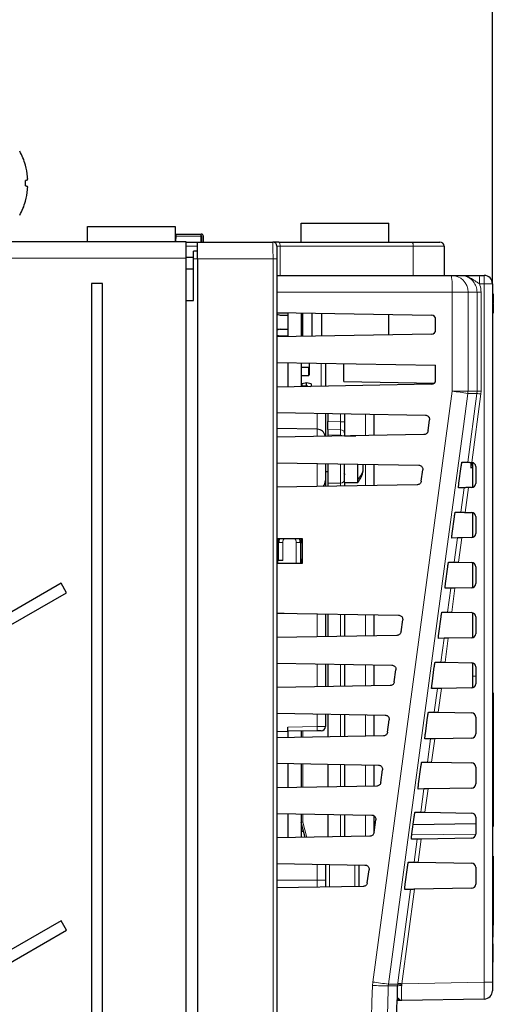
# Paper-space layout 'Blatt3' of a CAD drawing. Header units: millimetres. Extents: x 5 to 418, y 2 to 292.
# Tile 37 of 39: x 317 to 345, y 185 to 243. Entities that reach past the tile are written whole.
import ezdxf

# ---------------------------------------------------------------- set-up
doc = ezdxf.new("R2010")
doc.units = ezdxf.units.MM
doc.layers.add('SLD-0', color=7, linetype='Continuous')
doc.styles.add('SLDTEXTSTYLE0', font='TXT', dxfattribs={"width": 0.605})
doc.dimstyles.new('SLDDIMSTYLE0', dxfattribs={"dimtxt": 3.5, "dimasz": 3.302, "dimexe": 0, "dimexo": 0.0625, "dimgap": 0.875, "dimtad": 1, "dimlfac": 2, "dimrnd": 1e-09, "dimzin": 12, "dimdsep": 46, "dimtxsty": 'SLDTEXTSTYLE0', "dimsah": 1, "dimcen": 0.09, "dimadec": 0, "dimazin": 3, "dimtfac": 1, "dimtofl": 0, "dimtmove": 0, "dimatfit": 3, "dimfxl": 1, "dimfrac": 2, "dimtolj": 1, "dimtzin": 12, "dimarcsym": 0})

# ---------------------------------------------------------------- blocks, each defined once
blk = doc.blocks.new('_D_13')
at = {"layer": 'SLD-0'}
for p, q in [((225.425, 241.947), (225.425, 274.838)), ((345.425, 227.672), (345.425, 274.838)), ((225.425, 273.838), (345.425, 273.838))]:
    blk.add_line(p, q, dxfattribs=at)
for points in [[(225.425, 273.838), (228.727, 273.33), (228.727, 274.346)], [(345.425, 273.838), (342.123, 274.346), (342.123, 273.33)]]:
    blk.add_solid(points, dxfattribs=at)
at = {"layer": 'SLD-0', "insert": (281.414, 278.349), "char_height": 3.5, "attachment_point": 1, "style": 'SLDTEXTSTYLE0'}
blk.add_mtext('240', dxfattribs=at)
blk = doc.blocks.new('_D_14')
at = {"layer": 'SLD-0'}
for p, q in [((225.425, 241.947), (225.425, 265.874)), ((321.325, 260.697), (321.325, 265.874)), ((225.425, 264.874), (321.325, 264.874))]:
    blk.add_line(p, q, dxfattribs=at)
for centre, start, end in [((272.731, 267.56), 153.43495, 206.56505), ((274.019, 267.56), 333.43495, 26.56505)]:
    blk.add_arc(centre, 6.006, start, end, dxfattribs=at)
for points in [[(225.425, 264.874), (228.727, 264.366), (228.727, 265.382)], [(321.325, 264.874), (318.023, 265.382), (318.023, 264.366)]]:
    blk.add_solid(points, dxfattribs=at)
at = {"layer": 'SLD-0', "insert": (267.359, 269.386), "char_height": 3.5, "attachment_point": 1, "style": 'SLDTEXTSTYLE0'}
blk.add_mtext('191,8', dxfattribs=at)

psp = doc.layouts.new('Blatt3')

# ---------------------------------------------------------------- linework, layer by layer
at = {"color": 7, "linetype": 'Continuous', "lineweight": 25}
for p, q in [((333.9748, 230.1718), (333.9748, 231.2968)), ((333.9748, 231.2968), (339.2248, 231.2968)), ((339.2248, 230.1718), (339.2248, 231.2968)), ((321.1747, 231.0968), (326.4247, 231.0968)), ((321.1747, 230.1968), (321.1747, 231.0968)), ((326.4222, 230.6468), (326.4655, 230.6468)), ((326.4247, 231.0968), (326.4247, 230.1968)), ((326.4655, 230.6468), (327.9972, 230.6468)), ((327.9972, 230.5218), (327.9972, 230.6468)), ((314.4247, 230.1968), (327.0747, 230.1968)), ((326.4605, 230.5468), (326.4247, 230.5468)), ((326.466, 230.5218), (326.4497, 230.1968)), ((327.0747, 230.1968), (327.0747, 229.1968)), ((327.0747, 230.1718), (327.7747, 230.1718)), ((327.7747, 230.1718), (332.2747, 230.1718)), ((327.7747, 229.1719), (327.7747, 230.1718)), ((327.9972, 230.1718), (327.9972, 230.5218)), ((328.0222, 230.1718), (328.0222, 230.5218)), ((328.1222, 230.1718), (328.1222, 230.5218)), ((332.6453, 230.1718), (332.2747, 230.1718)), ((332.6453, 230.1718), (340.607, 230.1718)), ((340.607, 230.1718), (342.2747, 230.1718)), ((327.7747, 229.6276), (327.5247, 229.6232)), ((327.5247, 229.1719), (327.5247, 229.6232)), ((332.5247, 229.9218), (332.5247, 229.1719)), ((342.5247, 229.9218), (342.5247, 228.1719)), ((327.0747, 229.2718), (327.5247, 229.2718)), ((327.0747, 229.1968), (327.0747, 121.6968)), ((327.5247, 226.6718), (327.5247, 229.1719)), ((327.7747, 229.1719), (327.7747, 121.6836)), ((332.5247, 229.1719), (332.5247, 121.9201)), ((327.0747, 228.5718), (327.5247, 228.5718)), ((322.0747, 227.6968), (321.4247, 227.6968)), ((321.4247, 227.6968), (321.4247, 123.1968)), ((322.0747, 123.1968), (322.0747, 227.6968)), ((332.5247, 228.1719), (342.9629, 228.1719)), ((342.9629, 228.1719), (343.5007, 228.1719)), ((344.6345, 228.1719), (344.9247, 228.1719)), ((345.4247, 227.6718), (345.4247, 185.8377)), ((345.4747, 227.0699), (345.4247, 227.0699)), ((345.4747, 227.0699), (345.4747, 226.5199)), ((327.0747, 226.664), (327.5247, 226.6718)), ((345.4747, 226.5199), (345.4247, 226.5199)), ((345.4747, 226.4699), (345.4247, 226.4699)), ((345.4747, 226.4699), (345.4747, 226.5199)), ((345.4747, 226.4699), (345.4747, 225.9199)), ((332.5247, 225.9544), (341.779, 225.7928)), ((332.5247, 225.9218), (333.1748, 225.9218)), ((332.5247, 225.8505), (332.7248, 225.7968)), ((333.1748, 225.943), (333.1748, 224.5007)), ((333.9748, 225.9291), (333.9748, 224.5146)), ((334.0748, 224.5164), (334.0748, 225.9273)), ((334.6348, 224.5261), (334.6348, 225.9176)), ((335.1948, 225.9078), (335.1948, 224.5359)), ((339.2248, 224.6063), (339.2248, 225.8374)), ((345.4747, 225.9199), (345.4247, 225.9199)), ((345.4747, 225.9176), (345.4247, 225.9176)), ((345.4747, 225.9107), (345.4247, 225.9107)), ((332.7248, 225.7968), (333.1748, 225.7968)), ((333.9748, 225.5968), (334.0748, 225.5968)), ((342.0247, 224.9008), (342.0247, 225.5429)), ((332.6696, 224.9321), (332.5247, 224.9576)), ((332.7248, 224.9469), (332.5247, 224.8932)), ((332.7248, 224.9469), (333.1748, 224.9469)), ((341.779, 224.6508), (332.5247, 224.4893)), ((332.5247, 224.6005), (332.7248, 224.5468)), ((332.7248, 224.5468), (333.1748, 224.5468)), ((333.0748, 224.5468), (333.0748, 224.4989)), ((333.9748, 224.5468), (334.0748, 224.5468)), ((332.5247, 222.9544), (342.0247, 222.7886)), ((333.1748, 222.943), (333.1748, 221.5006)), ((333.9748, 222.9291), (333.9748, 221.5146)), ((334.4748, 222.2218), (334.4748, 222.9204)), ((335.4247, 222.9038), (335.4247, 221.5399)), ((333.9748, 222.6718), (334.4248, 222.6718)), ((334.4248, 222.1718), (334.4248, 222.6718)), ((336.5247, 221.8218), (336.5247, 222.8846)), ((342.0247, 221.9008), (342.0247, 222.7886)), ((333.9748, 222.1718), (334.4248, 222.1718)), ((334.2998, 221.7319), (334.0248, 221.6834)), ((334.2998, 221.5468), (334.2998, 221.7319)), ((334.5748, 221.6834), (334.2998, 221.7319)), ((334.4248, 222.2218), (334.4748, 222.2218)), ((336.5247, 221.8218), (341.9544, 221.7271)), ((341.779, 221.6508), (332.5247, 221.4893)), ((334.3748, 221.5468), (333.9748, 221.5468)), ((334.0248, 221.5468), (334.0248, 221.6834)), ((334.3748, 221.5216), (334.3748, 221.5468)), ((334.3748, 221.5468), (334.5051, 221.5239)), ((334.5748, 221.6834), (334.5748, 221.5251)), ((332.5247, 219.9544), (341.4145, 219.7992)), ((335.4247, 219.9038), (335.4247, 218.5399)), ((335.5748, 219.9012), (335.5748, 219.4232)), ((335.5748, 218.9403), (335.5748, 219.4232)), ((336.5748, 219.8837), (336.5748, 219.4131)), ((336.5748, 219.4131), (336.5748, 218.6888)), ((338.3248, 219.8532), (338.3248, 218.5905)), ((341.5708, 218.8598), (341.6591, 219.5161)), ((334.9334, 218.9594), (332.5247, 219.0015)), ((335.5748, 218.9403), (335.5748, 218.6207)), ((341.3262, 218.6429), (332.5247, 218.4893)), ((335.5748, 218.6207), (335.5748, 218.5425)), ((336.5748, 218.6888), (336.5748, 218.5718)), ((336.5748, 218.5718), (337.2537, 218.5718)), ((336.5748, 218.56), (336.5748, 218.5718)), ((332.5247, 216.9544), (341.012, 216.8062)), ((335.4247, 216.9038), (335.4247, 215.8842)), ((335.4247, 216.4218), (335.5748, 216.4218)), ((335.5748, 216.9011), (335.5748, 215.723)), ((336.5748, 215.7718), (336.5748, 216.8837)), ((337.3598, 215.9594), (337.3598, 216.87)), ((337.6848, 216.5656), (337.6848, 216.8643)), ((337.6848, 216.4718), (337.6848, 216.5656)), ((338.3248, 216.8532), (338.3248, 215.5905)), ((341.1665, 215.8527), (341.2567, 216.5231)), ((343.4183, 215.7218), (343.5523, 216.7218)), ((343.601, 216.9862), (343.9407, 216.9803)), ((344.1122, 216.6634), (344.2247, 216.6634)), ((344.1247, 216.9771), (344.1247, 216.9221)), ((344.1247, 216.9221), (344.1247, 216.8677)), ((344.1247, 216.9221), (344.2247, 216.9221)), ((344.1247, 216.8677), (344.2247, 216.8677)), ((344.1247, 216.8677), (344.1247, 216.8293)), ((344.1247, 216.8293), (344.2247, 216.8293)), ((344.1247, 216.6675), (344.2247, 216.6675)), ((344.1247, 216.6675), (344.1247, 216.6674)), ((344.179, 216.9761), (344.1879, 216.9758)), ((344.2247, 216.9711), (344.2247, 215.4726)), ((344.4247, 216.7262), (344.4247, 215.7175)), ((335.4247, 215.8842), (335.4247, 215.5399)), ((337.3598, 215.7718), (337.3598, 215.9594)), ((340.9219, 215.6359), (332.5247, 215.4893)), ((335.5748, 215.723), (335.5748, 215.5425)), ((336.5748, 215.7718), (337.3598, 215.7718)), ((336.5748, 215.7718), (336.5748, 215.6549)), ((336.5748, 215.6549), (336.5748, 215.56)), ((343.7371, 215.4598), (343.3957, 215.4539)), ((343.9679, 215.4639), (343.9854, 215.4642)), ((344.179, 215.4676), (343.9854, 215.4642)), ((343.016, 212.7218), (343.1501, 213.7218)), ((343.2, 213.9932), (343.5398, 213.9873)), ((343.787, 213.983), (343.7696, 213.9833)), ((343.787, 213.983), (344.179, 213.9761)), ((344.2247, 213.9711), (344.2247, 212.4726)), ((344.4247, 213.7262), (344.4247, 212.7175)), ((332.5746, 212.4219), (334.026, 212.4232)), ((332.5746, 210.9218), (332.5746, 212.4219)), ((332.5746, 212.338), (332.6448, 212.338)), ((333.9748, 212.4232), (333.9748, 212.1821)), ((334.026, 212.4232), (334.026, 210.9205)), ((343.3343, 212.4528), (342.9929, 212.4469)), ((343.5651, 212.4568), (343.5826, 212.4571)), ((344.179, 212.4676), (343.5826, 212.4571)), ((332.5746, 212.1576), (332.6247, 212.1585)), ((332.6247, 211.0967), (332.6247, 212.184)), ((333.9247, 212.1812), (334.026, 212.183)), ((333.9247, 212.1822), (333.9247, 210.9206)), ((332.6247, 211.1852), (332.5746, 211.1861)), ((332.879, 211.1011), (332.5746, 211.0958)), ((334.026, 211.1607), (333.9247, 211.1625)), ((333.9748, 211.1616), (333.9748, 210.9205)), ((334.026, 210.9205), (332.5746, 210.9218)), ((342.6137, 209.7218), (342.7478, 210.7218)), ((342.7991, 211.0002), (343.1389, 210.9943)), ((343.3861, 210.99), (343.3686, 210.9903)), ((343.3861, 210.99), (344.179, 210.9761)), ((344.2247, 210.9711), (344.2247, 209.4726)), ((344.4247, 210.7262), (344.4247, 209.7175)), ((319.5997, 209.7333), (270.0747, 181.14)), ((319.9247, 209.1704), (319.5997, 209.7333)), ((342.9315, 209.4458), (342.59, 209.4398)), ((343.1623, 209.4498), (343.1798, 209.4501)), ((344.179, 209.4676), (343.1798, 209.4501)), ((270.3997, 180.5771), (319.9247, 209.1704)), ((332.5247, 207.9544), (339.8047, 207.8273)), ((335.4247, 207.9038), (335.4247, 206.5399)), ((335.5748, 207.9012), (335.5748, 206.5425)), ((336.5748, 207.8837), (336.5748, 206.56)), ((338.3248, 207.8531), (338.3248, 206.5905)), ((342.2114, 206.7218), (342.3455, 207.7218)), ((342.3981, 208.0072), (342.738, 208.0013)), ((342.9851, 207.997), (342.9677, 207.9973)), ((342.9851, 207.997), (344.179, 207.9761)), ((344.2247, 207.9711), (344.2247, 206.4726)), ((344.4247, 207.7262), (344.4247, 206.7175)), ((339.9535, 206.8315), (340.0494, 207.5442)), ((339.7089, 206.6147), (332.5247, 206.4893)), ((342.5287, 206.4388), (342.1872, 206.4328)), ((342.7595, 206.4428), (342.777, 206.4431)), ((344.179, 206.4676), (342.777, 206.4431)), ((332.5247, 204.9544), (339.4023, 204.8343)), ((335.4247, 204.9038), (335.4247, 203.5399)), ((335.5748, 204.9012), (335.5748, 203.5425)), ((336.5748, 204.8837), (336.5748, 203.56)), ((338.3248, 204.8531), (338.3248, 203.5905)), ((341.8092, 203.7218), (341.9433, 204.7218)), ((341.9971, 205.0142), (342.3371, 205.0083)), ((342.5842, 205.004), (342.5668, 205.0043)), ((342.5842, 205.004), (344.179, 204.9761)), ((344.2247, 204.9711), (344.2247, 204.1718)), ((344.4247, 204.7262), (344.4247, 203.7175)), ((339.5492, 203.8245), (339.6469, 204.5512)), ((344.2247, 204.1718), (344.2247, 203.4726)), ((339.3045, 203.6076), (332.5247, 203.4893)), ((342.1259, 203.4317), (341.7843, 203.4258)), ((342.3567, 203.4358), (342.3742, 203.4361)), ((344.179, 203.4676), (342.3742, 203.4361)), ((345.4747, 203.1718), (345.4247, 203.1718)), ((345.4747, 203.1718), (345.4747, 202.6718)), ((345.4747, 202.6718), (345.4747, 195.6718)), ((332.5247, 201.9544), (338.9998, 201.8414)), ((335.4247, 201.9038), (335.4247, 201.1568)), ((335.5748, 201.9011), (335.5748, 200.5425)), ((336.5748, 201.8837), (336.5748, 200.56)), ((338.3248, 201.8532), (338.3248, 200.5905)), ((341.4069, 200.7218), (341.541, 201.7218)), ((341.5962, 202.0212), (341.9361, 202.0153)), ((342.1833, 202.011), (342.1659, 202.0113)), ((342.1833, 202.011), (344.179, 201.9761)), ((344.4247, 201.7262), (344.4247, 200.7175)), ((333.1747, 200.8718), (333.1747, 201.1218)), ((339.1448, 200.8174), (339.2445, 201.5582)), ((332.5247, 200.8672), (333.1747, 200.8718)), ((338.9002, 200.6006), (332.5247, 200.4893)), ((334.9334, 200.9025), (333.1747, 200.8718)), ((333.1747, 200.8718), (333.1747, 200.5006)), ((333.1748, 200.8718), (333.1748, 200.5006)), ((333.9748, 200.8858), (333.9748, 200.5146)), ((341.7231, 200.4247), (341.3815, 200.4187)), ((341.9539, 200.4287), (341.9714, 200.429)), ((344.179, 200.4676), (341.9714, 200.429)), ((332.5247, 198.9544), (338.5974, 198.8484)), ((333.1747, 198.943), (333.1747, 197.5006)), ((333.1748, 198.943), (333.1748, 197.5006)), ((333.9748, 198.9291), (333.9748, 197.5146)), ((335.5748, 198.9011), (335.5748, 197.5425)), ((336.5748, 198.8837), (336.5748, 197.56)), ((338.3248, 198.8532), (338.3248, 197.5905)), ((341.0046, 197.7218), (341.1387, 198.7218)), ((341.1952, 199.0282), (341.5352, 199.0223)), ((341.7823, 199.018), (341.7649, 199.0183)), ((341.7823, 199.018), (344.179, 198.9761)), ((344.4247, 198.7262), (344.4247, 197.7175)), ((338.7405, 197.8104), (338.842, 198.5652)), ((338.4958, 197.5935), (332.5247, 197.4893)), ((341.3202, 197.4177), (340.9786, 197.4117)), ((341.5511, 197.4217), (341.5686, 197.422)), ((344.179, 197.4676), (341.5686, 197.422)), ((332.5247, 195.9544), (338.1949, 195.8554)), ((333.1747, 195.943), (333.1747, 194.5006)), ((333.1748, 195.943), (333.1748, 194.5006)), ((333.9748, 195.9291), (333.9748, 194.5146)), ((335.5748, 195.9012), (335.5748, 194.5425)), ((336.5748, 195.8837), (336.5748, 194.56)), ((338.3248, 195.8128), (338.3248, 194.7669)), ((340.7942, 196.0352), (341.1343, 196.0293)), ((341.3814, 196.025), (341.364, 196.0253)), ((341.3814, 196.025), (344.179, 195.9761)), ((333.1747, 195.4368), (333.1748, 195.4368)), ((334.2167, 194.5188), (333.9782, 195.4091)), ((334.0383, 195.1479), (334.0383, 195.1849)), ((338.3361, 194.8033), (338.4395, 195.5723)), ((340.6024, 194.7218), (340.7364, 195.7218)), ((344.4247, 195.3289), (340.675, 195.2635)), ((344.4247, 195.7262), (344.4247, 194.7175)), ((345.4747, 195.6718), (345.4747, 195.1718)), ((338.0915, 194.5865), (332.5247, 194.4893)), ((333.9748, 195.1479), (334.0383, 195.1479)), ((333.9748, 195.1081), (334.0588, 195.1081)), ((333.9748, 194.8968), (334.1154, 194.8968)), ((334.0383, 195.158), (334.0458, 195.1566)), ((345.4747, 195.1718), (345.4247, 195.1718)), ((340.9174, 194.4106), (340.5758, 194.4047)), ((344.179, 194.4676), (341.1658, 194.415)), ((332.5247, 192.9544), (337.7924, 192.8624)), ((335.4247, 192.9038), (335.4247, 191.9574)), ((337.4247, 192.8689), (337.4247, 191.5748)), ((340.3932, 193.0422), (340.7333, 193.0363)), ((340.9805, 193.032), (344.179, 192.9761)), ((345.4747, 193.394), (345.4747, 193.1565)), ((345.4747, 193.1565), (345.4747, 189.2593)), ((337.9318, 191.7962), (338.0371, 192.5793)), ((340.2001, 191.7218), (340.3342, 192.7218)), ((344.4247, 192.7262), (344.4247, 191.7175)), ((335.4247, 191.9574), (335.4247, 191.5399)), ((337.6871, 191.5794), (332.5247, 191.4893)), ((340.5146, 191.4036), (340.1729, 191.3976)), ((344.179, 191.4676), (340.7629, 191.4079)), ((319.5997, 189.526), (270.0747, 160.9328)), ((319.9247, 188.9631), (319.5997, 189.526)), ((270.3997, 160.3699), (319.9247, 188.9631)), ((345.4747, 188.5468), (345.4747, 189.2593)), ((345.4747, 188.5468), (345.4247, 188.5468)), ((345.4747, 188.1468), (345.4247, 188.1468)), ((345.4747, 187.0468), (345.4747, 188.1468)), ((345.4747, 187.0468), (345.4247, 187.0468)), ((345.4747, 187.0327), (345.4247, 187.0327)), ((345.4247, 185.8377), (345.4247, 185.3377)), ((344.9334, 184.8378), (340.0003, 184.7517))]:
    psp.add_line(p, q, dxfattribs=at)
at = {"color": 7, "linetype": 'Continuous', "lineweight": 18}
for p, q in [((326.466, 230.5218), (326.4247, 230.5218)), ((326.466, 230.5218), (327.9972, 230.5218)), ((328.0222, 230.5218), (327.9972, 230.5218)), ((327.7747, 229.9262), (327.0747, 229.9262)), ((332.5247, 229.9218), (332.71, 229.9218)), ((332.71, 229.9218), (332.71, 228.1719)), ((340.6717, 229.9218), (332.71, 229.9218)), ((340.6717, 228.1719), (340.6717, 229.9218)), ((342.5247, 229.9218), (340.6717, 229.9218)), ((327.0747, 229.1968), (314.3784, 229.1968)), ((327.7747, 229.1719), (327.5247, 229.1719)), ((332.2877, 229.1719), (327.7747, 229.1719)), ((332.2877, 121.9201), (332.2877, 229.1719)), ((332.2877, 229.1719), (332.5247, 229.1719)), ((344.9334, 227.6718), (344.6432, 227.6718)), ((344.9334, 185.8377), (344.9334, 227.6718)), ((344.9334, 227.6718), (345.4247, 227.6718)), ((343.0152, 227.1718), (332.5247, 227.1718)), ((343.0152, 221.2385), (343.0152, 227.1718)), ((343.9613, 227.1718), (343.0152, 227.1718)), ((343.9613, 227.1718), (343.9613, 221.2385)), ((344.5022, 227.1718), (343.9613, 227.1718)), ((344.5022, 221.2385), (344.5022, 227.1718)), ((344.7477, 227.1718), (344.5022, 227.1718)), ((344.7477, 227.1718), (344.7477, 221.2385)), ((335.179, 221.5356), (335.179, 222.9081)), ((343.9613, 221.2385), (343.0152, 221.2385)), ((343.9613, 221.2385), (344.5022, 221.2385)), ((344.4934, 221.1058), (344.5022, 221.2385)), ((344.7477, 221.2385), (344.5022, 221.2385)), ((344.7477, 221.2385), (344.7367, 221.0727)), ((343.9407, 216.9803), (344.4934, 221.1058)), ((344.4934, 221.1058), (343.9524, 221.1058)), ((344.7367, 221.0727), (344.1879, 216.9758)), ((334.9334, 218.9594), (334.9334, 219.9123)), ((335.5748, 219.4232), (336.3291, 219.4131)), ((336.3291, 219.4131), (336.3291, 219.888)), ((336.3291, 219.4131), (336.5748, 219.4131)), ((337.8335, 218.582), (337.8335, 219.8617)), ((334.9334, 218.5313), (334.9334, 218.9594)), ((336.3291, 218.9302), (335.5748, 218.9403)), ((336.3291, 218.608), (336.3291, 218.9302)), ((336.3291, 218.608), (335.5748, 218.6207)), ((336.3291, 218.5557), (336.3291, 218.608)), ((334.9334, 215.5313), (334.9334, 216.9123)), ((336.3291, 215.7357), (336.3291, 216.888)), ((337.8335, 215.582), (337.8335, 216.8617)), ((336.3291, 215.7357), (335.5748, 215.723)), ((336.3291, 215.5557), (336.3291, 215.7357)), ((343.5398, 213.9873), (343.7371, 215.4598)), ((343.9854, 215.4642), (343.787, 213.983)), ((343.1389, 210.9943), (343.3343, 212.4528)), ((343.5826, 212.4571), (343.3861, 210.99)), ((332.879, 212.184), (332.6247, 212.184)), ((332.879, 212.184), (332.879, 211.1011)), ((333.679, 210.9208), (333.679, 212.1822)), ((333.679, 212.1822), (333.9247, 212.1822)), ((342.738, 208.0013), (342.9315, 209.4458)), ((343.1798, 209.4501), (342.9851, 207.997)), ((332.9502, 207.947), (332.5247, 207.9395)), ((334.9334, 206.5313), (334.9334, 207.9123)), ((336.3291, 206.5557), (336.3291, 207.888)), ((337.8335, 206.582), (337.8335, 207.8617)), ((342.3371, 205.0083), (342.5287, 206.4388)), ((342.777, 206.4431), (342.5842, 205.004)), ((334.9334, 203.5313), (334.9334, 204.9123)), ((336.3291, 203.5557), (336.3291, 204.888)), ((337.8335, 203.582), (337.8335, 204.8617)), ((344.2247, 204.1718), (344.4247, 204.1718)), ((341.9361, 202.0153), (342.1259, 203.4317)), ((342.3742, 203.4361), (342.1833, 202.011)), ((345.4747, 202.6718), (345.4247, 202.6718)), ((334.9334, 201.1525), (334.9334, 201.9123)), ((336.3291, 200.5557), (336.3291, 201.888)), ((337.8335, 200.582), (337.8335, 201.8617)), ((333.1747, 201.1218), (334.9334, 201.1525)), ((334.073, 200.8875), (334.073, 200.5163)), ((341.5352, 199.0223), (341.7231, 200.4247)), ((341.9714, 200.429), (341.7823, 199.018)), ((334.073, 198.9274), (334.073, 197.5163)), ((336.3291, 197.5557), (336.3291, 198.888)), ((337.8335, 197.582), (337.8335, 198.8617)), ((341.5686, 197.422), (341.3814, 196.025)), ((334.073, 195.9274), (334.073, 195.435)), ((336.3291, 194.5557), (336.3291, 195.888)), ((337.8335, 194.582), (337.8335, 195.8617)), ((334.073, 195.435), (333.9748, 195.435)), ((334.073, 195.435), (334.318, 194.5206)), ((345.4747, 195.6718), (345.4247, 195.6718)), ((340.5954, 194.6671), (344.4247, 194.7202)), ((340.7333, 193.0363), (340.9174, 194.4106)), ((341.1658, 194.415), (340.9805, 193.032)), ((334.9334, 191.9574), (334.9334, 192.9123)), ((335.6703, 192.8995), (335.6703, 191.5442)), ((337.179, 191.5705), (337.179, 192.8731)), ((345.4747, 193.1565), (345.4247, 193.1565)), ((334.9334, 191.9574), (332.5247, 191.9574)), ((334.9334, 191.5313), (334.9334, 191.9574)), ((335.4247, 191.9574), (334.9334, 191.9574)), ((340.7629, 191.4079), (340.0053, 185.7516)), ((345.4747, 189.2593), (345.4247, 189.2593)), ((338.2588, 185.8569), (338.2418, 185.6463)), ((339.7539, 185.7243), (339.762, 185.7848)), ((340.0053, 185.7516), (339.997, 185.7032)), ((340.0053, 185.7516), (344.9334, 185.8377)), ((345.4247, 185.8377), (344.9334, 185.8377)), ((339.1875, 185.619), (339.196, 185.7243)), ((339.7457, 185.619), (339.1875, 185.619)), ((339.196, 185.7243), (339.7539, 185.7243)), ((339.7457, 185.619), (339.7539, 185.7243)), ((339.997, 185.7032), (339.9906, 185.64))]:
    psp.add_line(p, q, dxfattribs=at)
at = {"color": 7, "linetype": 'Continuous', "lineweight": 25, "flags": 128}
for points in [[(317.4659, 234.7793), (317.4672, 234.7797), (317.4681, 234.7799), (317.4687, 234.7801), (317.4689, 234.7801), (317.4687, 234.7801), (317.4681, 234.7799), (317.4672, 234.7797), (317.4659, 234.7793)], [(317.5962, 233.8892), (317.5869, 233.8867), (317.5755, 233.8837), (317.5622, 233.8801), (317.5469, 233.876), (317.5296, 233.8714), (317.5103, 233.8662), (317.489, 233.8605), (317.4659, 233.8543)], [(317.4659, 233.5394), (317.489, 233.5332), (317.5103, 233.5275), (317.5296, 233.5223), (317.5469, 233.5177), (317.5622, 233.5136), (317.5755, 233.51), (317.5869, 233.507), (317.5962, 233.5045)], [(317.4659, 232.6144), (317.4672, 232.6141), (317.4681, 232.6138), (317.4687, 232.6136), (317.4689, 232.6136), (317.4687, 232.6136), (317.4681, 232.6138), (317.4672, 232.6141), (317.4659, 232.6144)], [(326.4721, 230.6443), (326.4718, 230.6371), (326.4712, 230.6255), (326.4704, 230.61), (326.4695, 230.5911), (326.4684, 230.5695), (326.4672, 230.5461), (326.466, 230.5218)], [(335.179, 200.9068), (335.1743, 200.9067), (335.1604, 200.9065), (335.1378, 200.9061), (335.1073, 200.9056), (335.0702, 200.9049), (335.0277, 200.9042), (334.9815, 200.9034), (334.9334, 200.9025)]]:
    psp.add_lwpolyline(points, dxfattribs=at)
at = {"color": 7, "linetype": 'Continuous', "lineweight": 18, "flags": 128}
for points in [[(338.2588, 185.8569), (340.6363, 203.5414), (343.0152, 221.2385)], [(343.9524, 221.1058), (343.686, 219.1237), (342.6202, 211.1952), (339.196, 185.7243)], [(334.9334, 201.1525), (335.0297, 201.1533), (335.122, 201.1542), (335.207, 201.1549), (335.2813, 201.1555), (335.3422, 201.1561), (335.3874, 201.1565), (335.4153, 201.1567), (335.4247, 201.1568)], [(341.1343, 196.0293), (341.156, 196.1918), (341.3202, 197.4177)], [(339.762, 185.7848), (339.8284, 186.2804), (340.0939, 188.2627), (340.5146, 191.4036)]]:
    psp.add_lwpolyline(points, dxfattribs=at)
at = {"color": 7, "linetype": 'Continuous', "lineweight": 25}
for centre, radius, start, end in [((313.6183, 233.6968), 4, 15.712651, 28.767073), ((313.5809, 233.6986), 4.0325, 5.290919, 15.545403), ((313.3333, 233.6969), 4.1355, 357.818045, 2.181955), ((314.1269, 233.8121), 3.4789, 2.122137, 4.258698), ((317.0149, 233.9968), 0.5912, 349.519055, 354.579308), ((317.0147, 233.3969), 0.5914, 5.424451, 10.481712), ((313.5809, 233.6951), 4.0325, 344.454597, 354.709081), ((314.1248, 233.5817), 3.481, 355.74219, 357.877708), ((313.6183, 233.6968), 4, 331.232927, 344.287349), ((327.9972, 230.5218), 0.125, 0, 90), ((327.9972, 230.5218), 0.025, 0, 90), ((332.2747, 229.9218), 0.25, 0, 90), ((342.2747, 229.9218), 0.25, 0, 90), ((344.9247, 227.6718), 0.5, 0, 90), ((341.7747, 225.5429), 0.25, 0, 89), ((341.7747, 224.9008), 0.25, 271, 0), ((341.7747, 221.9008), 0.25, 271, 0), ((334.9247, 218.4595), 0.5, 9.243224, 89), ((344.1747, 216.7262), 0.25, 0, 86.968828), ((334.9247, 215.8842), 0.5, 316.097619, 0), ((344.1747, 215.7175), 0.25, 271, 0), ((344.1747, 213.7262), 0.25, 0, 89), ((333.2247, 212.184), 0.6, 156.629066, 180), ((333.3247, 212.1822), 0.6, 0, 23.667072), ((344.1747, 212.7175), 0.25, 271, 0), ((344.1747, 210.7262), 0.25, 0, 89), ((344.1747, 209.7175), 0.25, 271, 0), ((344.1747, 207.7262), 0.25, 0, 89), ((344.1747, 206.7175), 0.25, 271, 0), ((344.1747, 204.7262), 0.25, 0, 89), ((344.1747, 203.7175), 0.25, 271, 0), ((344.1747, 201.7262), 0.25, 0, 89), ((335.1747, 201.1568), 0.25, 271, 0), ((344.1747, 200.7175), 0.25, 271, 0), ((344.1747, 198.7262), 0.25, 0, 89), ((344.1747, 197.7175), 0.25, 271, 0), ((344.1747, 195.7262), 0.25, 0, 89), ((334.0748, 195.435), 0.1, 180, 195), ((344.1747, 194.7175), 0.25, 271, 0), ((344.1747, 192.7262), 0.25, 0, 89), ((344.1747, 191.7175), 0.25, 271, 0), ((344.9247, 185.3377), 0.5, 271, 0)]:
    psp.add_arc(centre, radius, start, end, dxfattribs=at)
at = {"color": 7, "linetype": 'Continuous', "lineweight": 18}
for centre, radius, start, end in [((332.42, 229.9802), 0.2958, 348.627359, 40.392953), ((340.3817, 229.9802), 0.2958, 348.627359, 40.392953), ((338.1996, 227.4212), 4.8221, 357.035838, 8.955591), ((342.9621, 227.1727), 0.9992, 359.953997, 89.952438), ((337.4739, 227.7968), 7.1704, 359.001271, 2.998031), ((337.764, 227.7968), 7.1704, 359.001271, 2.998031), ((338.1596, 183.5461), 38.0039, 81.232373, 82.659472), ((342.959, 221.2385), 1.0022, 352.395617, 359.999735), ((348.4037, 248.8907), 28.0587, 261.988992, 262.490386), ((336.3291, 218.6845), 0.2457, 0.985317, 89.999766), ((336.3254, 218.353), 0.2551, 53.602849, 89.165057), ((336.3291, 215.9813), 0.2457, 270.00096, 359.013956), ((336.3401, 215.6551), 0.2347, 336.004449, 359.964569), ((333.229, 212.184), 0.35, 137.093213, 180), ((333.329, 212.1822), 0.35, 0, 43.423906), ((331.3438, 201.0275), 3.5918, 358.005936, 1.994064), ((335.4387, 190.244), 5.3677, 104.739536, 105.788981), ((333.393, 148.0949), 38.0742, 81.233231, 82.657604), ((343.7304, 213.9957), 28.4886, 261.992775, 262.486602), ((333.3419, -0.1178), 185.8288, 88.197377, 88.489053), ((339.9196, 185.0297), 0.6144, 83.360517, 106.441326), ((339.7511, 184.2795), 1.4448, 80.200382, 89.888176), ((339.6223, 184.9663), 0.2249, 297.762723, 327.946614)]:
    psp.add_arc(centre, radius, start, end, dxfattribs=at)
for centre, major_axis, ratio, start_param, end_param in [((332.2747, 229.1718), (0, 1), 0.013084, 4.712389, 6.2831853), ((336.3248, 219.4133), (-0.0033, 0.5001), 0.0087219, 3.4032168, 4.71198), ((344.9247, 185.8378), (-0.0087, 1), 0.0087242, 3.1416688, 4.7121605)]:
    psp.add_ellipse(centre, major_axis=major_axis, ratio=ratio, start_param=start_param, end_param=end_param, dxfattribs=at)
at = {"color": 7, "linetype": 'Continuous', "lineweight": 25}
for points, knots in [([(326.4655, 230.6468), (326.4678, 230.6467), (326.4716, 230.6465), (326.472, 230.645), (326.4721, 230.6443)], [0, 0, 0, 0, 0.5935514, 1, 1, 1, 1]), ([(326.4605, 230.5468), (326.4618, 230.5467), (326.4642, 230.5463), (326.466, 230.5428), (326.4666, 230.5373), (326.4664, 230.5301), (326.4661, 230.5247), (326.466, 230.5218)], [0, 0, 0, 0, 0.2013598, 0.4033726, 0.5931907, 0.7876625, 1, 1, 1, 1]), ([(343.5007, 228.1719), (343.5015, 228.1719), (343.6262, 228.1719), (343.8416, 228.1719), (344.2351, 228.1719), (344.5067, 228.1719), (344.6345, 228.1719)], [0, 0, 0, 0, 0.0027377, 0.425621, 0.7295683, 1, 1, 1, 1]), ([(341.4145, 219.7992), (341.4428, 219.7959), (341.4994, 219.7894), (341.5743, 219.7445), (341.6298, 219.6796), (341.6622, 219.5997), (341.6601, 219.5438), (341.6591, 219.5161)], [0, 0, 0, 0, 0.2016563, 0.4033281, 0.6044032, 0.8042863, 1, 1, 1, 1]), ([(341.5708, 218.8598), (341.5644, 218.8324), (341.5514, 218.7776), (341.4989, 218.7093), (341.4286, 218.6614), (341.3669, 218.6446), (341.3325, 218.6432), (341.3262, 218.6429)], [0, 0, 0, 0, 0.2359009, 0.4717865, 0.7085442, 0.9467484, 1, 1, 1, 1]), ([(337.3598, 215.7727), (337.4385, 215.8779), (337.596, 216.0883), (337.6552, 216.3443), (337.6848, 216.4723)], [0, 0, 0, 0, 0.5000029, 1, 1, 1, 1]), ([(341.012, 216.8062), (341.0404, 216.803), (341.097, 216.7964), (341.1718, 216.7516), (341.2274, 216.6866), (341.2598, 216.6067), (341.2577, 216.5508), (341.2567, 216.5231)], [0, 0, 0, 0, 0.201654, 0.4033391, 0.6044252, 0.8043061, 1, 1, 1, 1]), ([(343.5523, 216.7218), (343.5539, 216.7336), (343.5596, 216.7752), (343.5701, 216.8448), (343.5826, 216.9179), (343.5932, 216.9683), (343.5987, 216.9852), (343.6006, 216.9861), (343.601, 216.9862)], [0, 0, 0, 0, 0.085068, 0.302003, 0.5196168, 0.7367678, 0.952235, 1, 1, 1, 1]), ([(343.9407, 216.9803), (343.9444, 216.9802), (343.9518, 216.9801), (343.9972, 216.9793), (344.0624, 216.9782), (344.1273, 216.977), (344.1672, 216.9763), (344.179, 216.9761)], [0, 0, 0, 0, 0.2252562, 0.4504755, 0.6764734, 0.9039313, 1, 1, 1, 1]), ([(344.1247, 216.8199), (344.1247, 216.8125), (344.1247, 216.7826), (344.1247, 216.7356), (344.1247, 216.6867), (344.1247, 216.6739), (344.1247, 216.6675)], [0, 0, 0, 0, 0.11336977, 0.45829441, 0.72927478, 1, 1, 1, 1]), ([(336.5223, 216.3542), (336.5365, 216.3364), (336.5675, 216.2978), (336.5722, 216.2484), (336.5748, 216.2218)], [0, 0, 0, 0, 0.4623656, 1, 1, 1, 1]), ([(341.1665, 215.8527), (341.1601, 215.8253), (341.1471, 215.7705), (341.0946, 215.7022), (341.0242, 215.6543), (340.9626, 215.6375), (340.9282, 215.6361), (340.9219, 215.6359)], [0, 0, 0, 0, 0.2359202, 0.4717882, 0.7085451, 0.9467485, 1, 1, 1, 1]), ([(343.3957, 215.4539), (343.3952, 215.4543), (343.3934, 215.4559), (343.3928, 215.4777), (343.3963, 215.5309), (343.4037, 215.6054), (343.4118, 215.673), (343.417, 215.7123), (343.4183, 215.7218)], [0, 0, 0, 0, 0.08198192, 0.29414729, 0.50564256, 0.71755587, 0.9310257, 1, 1, 1, 1]), ([(343.9854, 215.4642), (343.9568, 215.4637), (343.8995, 215.4627), (343.824, 215.4614), (343.7679, 215.4604), (343.7416, 215.4599), (343.7382, 215.4599), (343.7371, 215.4598)], [0, 0, 0, 0, 0.2248977, 0.4498619, 0.6736163, 0.8949331, 1, 1, 1, 1]), ([(343.1501, 213.7218), (343.1518, 213.7344), (343.1577, 213.7776), (343.1685, 213.8494), (343.1813, 213.9242), (343.1921, 213.9755), (343.1977, 213.9923), (343.1997, 213.9931), (343.2, 213.9932)], [0, 0, 0, 0, 0.08854296, 0.30549815, 0.52311888, 0.74026234, 0.95569398, 1, 1, 1, 1]), ([(343.5398, 213.9873), (343.5435, 213.9872), (343.5509, 213.9871), (343.5963, 213.9863), (343.6614, 213.9852), (343.7292, 213.984), (343.7722, 213.9832), (343.787, 213.983)], [0, 0, 0, 0, 0.2200071, 0.4399839, 0.6607091, 0.8828648, 1, 1, 1, 1]), ([(342.9929, 212.4469), (342.9923, 212.4473), (342.9904, 212.449), (342.9899, 212.472), (342.9935, 212.527), (343.0012, 212.6037), (343.0095, 212.6727), (343.0147, 212.7125), (343.016, 212.7218)], [0, 0, 0, 0, 0.085359, 0.2975005, 0.5090008, 0.7209164, 0.9344179, 1, 1, 1, 1]), ([(343.5826, 212.4571), (343.554, 212.4566), (343.4967, 212.4556), (343.4212, 212.4543), (343.3652, 212.4534), (343.3388, 212.4529), (343.3354, 212.4528), (343.3343, 212.4528)], [0, 0, 0, 0, 0.2249219, 0.4498741, 0.6736335, 0.8949622, 1, 1, 1, 1]), ([(342.7478, 210.7218), (342.7496, 210.7352), (342.7557, 210.78), (342.7669, 210.854), (342.7801, 210.9304), (342.7911, 210.9826), (342.7968, 210.9994), (342.7987, 211.0001), (342.7991, 211.0002)], [0, 0, 0, 0, 0.09184877, 0.30882508, 0.52644584, 0.74357758, 0.95898002, 1, 1, 1, 1]), ([(343.1389, 210.9943), (343.1426, 210.9942), (343.15, 210.9941), (343.1954, 210.9933), (343.2605, 210.9922), (343.3283, 210.991), (343.3712, 210.9902), (343.3861, 210.99)], [0, 0, 0, 0, 0.22001368, 0.4399938, 0.66072335, 0.88289978, 1, 1, 1, 1]), ([(342.59, 209.4398), (342.5894, 209.4404), (342.5875, 209.4422), (342.587, 209.4662), (342.5908, 209.523), (342.5987, 209.602), (342.6072, 209.6724), (342.6125, 209.7127), (342.6137, 209.7218)], [0, 0, 0, 0, 0.08856567, 0.30069701, 0.51219865, 0.72412757, 0.93767551, 1, 1, 1, 1]), ([(343.1798, 209.4501), (343.1512, 209.4496), (343.0939, 209.4486), (343.0184, 209.4473), (342.9623, 209.4463), (342.936, 209.4459), (342.9326, 209.4458), (342.9315, 209.4458)], [0, 0, 0, 0, 0.2249246, 0.4498986, 0.6736609, 0.8949853, 1, 1, 1, 1]), ([(339.8047, 207.8273), (339.833, 207.824), (339.8897, 207.8175), (339.9645, 207.7726), (340.0201, 207.7077), (340.0524, 207.6278), (340.0504, 207.5718), (340.0494, 207.5442)], [0, 0, 0, 0, 0.20166808, 0.40335843, 0.6044394, 0.80432708, 1, 1, 1, 1]), ([(342.3455, 207.7218), (342.3475, 207.736), (342.3538, 207.7824), (342.3653, 207.8586), (342.3788, 207.9366), (342.3901, 207.9897), (342.3958, 208.0064), (342.3978, 208.0071), (342.3981, 208.0072)], [0, 0, 0, 0, 0.0949744, 0.3119753, 0.5296137, 0.7467221, 0.9620996, 1, 1, 1, 1]), ([(342.738, 208.0013), (342.7417, 208.0012), (342.749, 208.0011), (342.7944, 208.0003), (342.8596, 207.9992), (342.9274, 207.998), (342.9703, 207.9972), (342.9851, 207.997)], [0, 0, 0, 0, 0.22001816, 0.44000886, 0.66073982, 0.88291738, 1, 1, 1, 1]), ([(339.9535, 206.8315), (339.9471, 206.8041), (339.9341, 206.7493), (339.8816, 206.681), (339.8112, 206.6332), (339.7496, 206.6164), (339.7152, 206.615), (339.7089, 206.6147)], [0, 0, 0, 0, 0.2359184, 0.471778, 0.7085094, 0.9467303, 1, 1, 1, 1]), ([(342.1872, 206.4328), (342.1866, 206.4334), (342.1845, 206.4354), (342.1841, 206.4605), (342.1881, 206.5191), (342.1962, 206.6002), (342.2049, 206.6721), (342.2103, 206.713), (342.2114, 206.7218)], [0, 0, 0, 0, 0.0916098, 0.3037228, 0.5152143, 0.7271699, 0.9407405, 1, 1, 1, 1]), ([(342.777, 206.4431), (342.7484, 206.4426), (342.6911, 206.4416), (342.6156, 206.4403), (342.5595, 206.4393), (342.5332, 206.4388), (342.5298, 206.4388), (342.5287, 206.4388)], [0, 0, 0, 0, 0.2249332, 0.4498961, 0.6736665, 0.8950106, 1, 1, 1, 1]), ([(339.4023, 204.8343), (339.4306, 204.8311), (339.4872, 204.8245), (339.5621, 204.7797), (339.6177, 204.7147), (339.65, 204.6348), (339.6479, 204.5789), (339.6469, 204.5512)], [0, 0, 0, 0, 0.2016539, 0.4033504, 0.604433, 0.8043103, 1, 1, 1, 1]), ([(341.9433, 204.7218), (341.9453, 204.7368), (341.9518, 204.7848), (341.9637, 204.8632), (341.9775, 204.9428), (341.989, 204.9968), (341.9948, 205.0135), (341.9968, 205.0141), (341.9971, 205.0142)], [0, 0, 0, 0, 0.0979535, 0.3149684, 0.5326086, 0.7497134, 0.9650644, 1, 1, 1, 1]), ([(342.3371, 205.0083), (342.3407, 205.0082), (342.3481, 205.0081), (342.3935, 205.0073), (342.4587, 205.0062), (342.5265, 205.005), (342.5694, 205.0042), (342.5842, 205.004)], [0, 0, 0, 0, 0.2200263, 0.440021, 0.660769, 0.8829531, 1, 1, 1, 1]), ([(339.5492, 203.8245), (339.5427, 203.7971), (339.5298, 203.7423), (339.4772, 203.674), (339.4069, 203.6261), (339.3452, 203.6093), (339.3108, 203.6079), (339.3045, 203.6076)], [0, 0, 0, 0, 0.235891, 0.4717667, 0.7085145, 0.9467087, 1, 1, 1, 1]), ([(341.7843, 203.4258), (341.7837, 203.4264), (341.7816, 203.4285), (341.7812, 203.4548), (341.7853, 203.5151), (341.7937, 203.5985), (341.8025, 203.6718), (341.808, 203.7132), (341.8092, 203.7218)], [0, 0, 0, 0, 0.0945066, 0.3066075, 0.5181012, 0.7300573, 0.9436567, 1, 1, 1, 1]), ([(342.3742, 203.4361), (342.3456, 203.4356), (342.2883, 203.4346), (342.2128, 203.4332), (342.1567, 203.4323), (342.1304, 203.4318), (342.127, 203.4317), (342.1259, 203.4317)], [0, 0, 0, 0, 0.2249372, 0.4499215, 0.6736963, 0.8950329, 1, 1, 1, 1]), ([(338.9998, 201.8414), (339.0281, 201.8381), (339.0848, 201.8315), (339.1596, 201.7867), (339.2152, 201.7217), (339.2475, 201.6418), (339.2455, 201.5859), (339.2445, 201.5582)], [0, 0, 0, 0, 0.2016658, 0.4033605, 0.6044546, 0.8043299, 1, 1, 1, 1]), ([(341.541, 201.7218), (341.5431, 201.7376), (341.5499, 201.7872), (341.5621, 201.8678), (341.5763, 201.949), (341.588, 202.004), (341.5939, 202.0205), (341.5959, 202.0211), (341.5962, 202.0212)], [0, 0, 0, 0, 0.1007951, 0.3178263, 0.5354718, 0.7525637, 0.9678896, 1, 1, 1, 1]), ([(341.9361, 202.0153), (341.9398, 202.0152), (341.9472, 202.0151), (341.9926, 202.0143), (342.0578, 202.0132), (342.1256, 202.012), (342.1685, 202.0112), (342.1833, 202.011)], [0, 0, 0, 0, 0.220034, 0.4400382, 0.6607864, 0.8829708, 1, 1, 1, 1]), ([(339.1448, 200.8174), (339.1384, 200.79), (339.1254, 200.7352), (339.0729, 200.6669), (339.0025, 200.619), (338.9409, 200.6022), (338.9065, 200.6008), (338.9002, 200.6006)], [0, 0, 0, 0, 0.23591835, 0.47177818, 0.7085094, 0.94673057, 1, 1, 1, 1]), ([(341.3815, 200.4187), (341.3808, 200.4194), (341.3786, 200.4216), (341.3783, 200.4491), (341.3826, 200.5112), (341.3912, 200.5968), (341.4002, 200.6715), (341.4058, 200.7134), (341.4069, 200.7218)], [0, 0, 0, 0, 0.0972667, 0.3093525, 0.5208527, 0.7328274, 0.9464411, 1, 1, 1, 1]), ([(341.9714, 200.429), (341.9428, 200.4285), (341.8855, 200.4275), (341.81, 200.4262), (341.7539, 200.4252), (341.7276, 200.4248), (341.7242, 200.4247), (341.7231, 200.4247)], [0, 0, 0, 0, 0.2249447, 0.4499196, 0.6737145, 0.8950585, 1, 1, 1, 1]), ([(338.5974, 198.8484), (338.6257, 198.8451), (338.6823, 198.8385), (338.7572, 198.7937), (338.8128, 198.7288), (338.8451, 198.6489), (338.843, 198.5929), (338.842, 198.5652)], [0, 0, 0, 0, 0.2016818, 0.4033683, 0.6044589, 0.8043491, 1, 1, 1, 1]), ([(341.1387, 198.7218), (341.141, 198.7384), (341.148, 198.7896), (341.1606, 198.8723), (341.175, 198.9552), (341.187, 199.0111), (341.1929, 199.0276), (341.1949, 199.0282), (341.1952, 199.0282)], [0, 0, 0, 0, 0.1035217, 0.3205658, 0.5382168, 0.7552836, 0.9705831, 1, 1, 1, 1]), ([(341.5352, 199.0223), (341.5389, 199.0222), (341.5463, 199.0221), (341.5917, 199.0213), (341.6569, 199.0202), (341.7246, 199.019), (341.7675, 199.0182), (341.7823, 199.018)], [0, 0, 0, 0, 0.220038, 0.4400468, 0.6608158, 0.8830056, 1, 1, 1, 1]), ([(338.7405, 197.8104), (338.734, 197.783), (338.7211, 197.7282), (338.6685, 197.6599), (338.5982, 197.612), (338.5365, 197.5952), (338.5021, 197.5938), (338.4958, 197.5935)], [0, 0, 0, 0, 0.235889, 0.4717455, 0.7084912, 0.9467092, 1, 1, 1, 1]), ([(340.9786, 197.4117), (340.9779, 197.4125), (340.9757, 197.4148), (340.9754, 197.4434), (340.9798, 197.5073), (340.9887, 197.5951), (340.9979, 197.6711), (341.0035, 197.7137), (341.0046, 197.7218)], [0, 0, 0, 0, 0.0998997, 0.3119707, 0.5234648, 0.7354488, 0.9490943, 1, 1, 1, 1]), ([(341.5686, 197.422), (341.5399, 197.4215), (341.4827, 197.4205), (341.4072, 197.4192), (341.3511, 197.4182), (341.3248, 197.4177), (341.3213, 197.4177), (341.3202, 197.4177)], [0, 0, 0, 0, 0.2249509, 0.4499345, 0.6737229, 0.8950799, 1, 1, 1, 1]), ([(338.1949, 195.8554), (338.2232, 195.8521), (338.2799, 195.8456), (338.3547, 195.8007), (338.4103, 195.7358), (338.4426, 195.6559), (338.4406, 195.5999), (338.4395, 195.5723)], [0, 0, 0, 0, 0.2016831, 0.4033591, 0.6044612, 0.8043331, 1, 1, 1, 1]), ([(340.7364, 195.7218), (340.7388, 195.7392), (340.746, 195.792), (340.759, 195.8769), (340.7737, 195.9614), (340.786, 196.0182), (340.7919, 196.0347), (340.794, 196.0352), (340.7942, 196.0352)], [0, 0, 0, 0, 0.1060998, 0.3231676, 0.5408156, 0.7578745, 0.973154, 1, 1, 1, 1]), ([(341.1343, 196.0293), (341.138, 196.0292), (341.1453, 196.0291), (341.1908, 196.0283), (341.2559, 196.0272), (341.3237, 196.026), (341.3666, 196.0252), (341.3814, 196.025)], [0, 0, 0, 0, 0.2200436, 0.4400542, 0.6608154, 0.8830052, 1, 1, 1, 1]), ([(338.3361, 194.8033), (338.3297, 194.7759), (338.3167, 194.7211), (338.2642, 194.6528), (338.1938, 194.6049), (338.1322, 194.5881), (338.0978, 194.5867), (338.0915, 194.5865)], [0, 0, 0, 0, 0.2358904, 0.4717652, 0.7084949, 0.9467089, 1, 1, 1, 1]), ([(340.5758, 194.4047), (340.575, 194.4055), (340.5728, 194.408), (340.5725, 194.4377), (340.577, 194.5033), (340.5862, 194.5934), (340.5956, 194.6708), (340.6013, 194.7139), (340.6024, 194.7218)], [0, 0, 0, 0, 0.1024151, 0.3144794, 0.525969, 0.7379752, 0.9516455, 1, 1, 1, 1]), ([(341.1658, 194.415), (341.1371, 194.4145), (341.0799, 194.4135), (341.0044, 194.4121), (340.9483, 194.4112), (340.9219, 194.4107), (340.9185, 194.4106), (340.9174, 194.4106)], [0, 0, 0, 0, 0.224957, 0.4499442, 0.6737385, 0.8951063, 1, 1, 1, 1]), ([(337.7924, 192.8624), (337.8208, 192.8592), (337.8774, 192.8526), (337.9523, 192.8078), (338.0078, 192.7428), (338.0402, 192.6629), (338.0381, 192.607), (338.0371, 192.5793)], [0, 0, 0, 0, 0.2016798, 0.40338, 0.6044688, 0.8043509, 1, 1, 1, 1]), ([(340.3342, 192.7218), (340.3367, 192.74), (340.3441, 192.7944), (340.3574, 192.8815), (340.3724, 192.9676), (340.3849, 193.0253), (340.3909, 193.0417), (340.393, 193.0422), (340.3932, 193.0422)], [0, 0, 0, 0, 0.108581, 0.325643, 0.5433001, 0.76035, 0.9756093, 1, 1, 1, 1]), ([(340.7333, 193.0363), (340.737, 193.0362), (340.7444, 193.0361), (340.7898, 193.0353), (340.855, 193.0342), (340.9228, 193.033), (340.9657, 193.0322), (340.9805, 193.032)], [0, 0, 0, 0, 0.2200525, 0.4400778, 0.6608448, 0.88304, 1, 1, 1, 1]), ([(337.9318, 191.7962), (337.9253, 191.7688), (337.9124, 191.714), (337.8598, 191.6458), (337.7895, 191.5979), (337.7278, 191.5811), (337.6934, 191.5797), (337.6871, 191.5794)], [0, 0, 0, 0, 0.2358881, 0.4717438, 0.7084713, 0.9466884, 1, 1, 1, 1]), ([(340.1729, 191.3976), (340.1721, 191.3985), (340.1698, 191.4011), (340.1696, 191.432), (340.1743, 191.4994), (340.1837, 191.5917), (340.1932, 191.6705), (340.1991, 191.7141), (340.2001, 191.7218)], [0, 0, 0, 0, 0.1048157, 0.3168703, 0.5283619, 0.7403793, 0.9540718, 1, 1, 1, 1]), ([(340.7629, 191.4079), (340.7343, 191.4074), (340.6771, 191.4064), (340.6016, 191.4051), (340.5455, 191.4041), (340.5191, 191.4037), (340.5157, 191.4036), (340.5146, 191.4036)], [0, 0, 0, 0, 0.2249635, 0.4499572, 0.6737579, 0.8951275, 1, 1, 1, 1]), ([(339.7369, 184.8966), (339.737, 184.9988), (339.7372, 185.2114), (339.7428, 185.4797), (339.7457, 185.619)], [0, 0, 0, 0, 0.4810354, 1, 1, 1, 1]), ([(339.6916, 183.9851), (339.6952, 184.0978), (339.7024, 184.3233), (339.7166, 184.6221), (339.7285, 184.8066), (339.735, 184.8768), (339.7369, 184.8966)], [0, 0, 0, 0, 0.29491385, 0.58984377, 0.8848034, 1, 1, 1, 1]), ([(340.0003, 184.7517), (339.9995, 184.7517), (339.9332, 184.7505), (339.8323, 184.7488), (339.7517, 184.7474), (339.7254, 184.7469)], [0, 0, 0, 0, 0.0086458, 0.6765902, 1, 1, 1, 1])]:
    psp.add_open_spline(points, degree=3, knots=knots, dxfattribs=at)
at = {"color": 7, "linetype": 'Continuous', "lineweight": 18}
for points, knots in [([(344.5022, 227.1718), (344.4912, 227.2842), (344.4691, 227.5088), (344.2967, 227.8083), (344.043, 228.0344), (343.7613, 228.1546), (343.5749, 228.1669), (343.5007, 228.1719)], [0, 0, 0, 0, 0.2142781, 0.4285842, 0.6430626, 0.8578515, 1, 1, 1, 1]), ([(344.6432, 227.6718), (344.5795, 227.7115), (344.4142, 227.8143), (344.1451, 228.0124), (343.8184, 228.1465), (343.587, 228.1716), (343.5022, 228.1718), (343.5007, 228.1719)], [0, 0, 0, 0, 0.1744985, 0.4524094, 0.7988359, 0.9964206, 1, 1, 1, 1]), ([(344.6432, 227.6718), (344.6552, 227.6431), (344.7207, 227.485), (344.7356, 227.3128), (344.7477, 227.1718)], [0, 0, 0, 0, 0.1816832, 1, 1, 1, 1]), ([(337.3598, 215.9594), (337.4385, 216.0506), (337.596, 216.2328), (337.6552, 216.4547), (337.6848, 216.5656)], [0, 0, 0, 0, 0.5000036, 1, 1, 1, 1]), ([(335.304, 123.8161), (335.9481, 134.1117), (337.2366, 154.7071), (337.9067, 175.3319), (338.2418, 185.6463)], [0, 0, 0, 0, 0.49989971, 1, 1, 1, 1]), ([(339.1875, 185.619), (339.1689, 184.9526), (339.0759, 181.6205), (338.6341, 167.627), (337.7723, 147.6623), (336.6706, 130.3828), (336.2477, 123.749)], [0, 0, 0, 0, 0.0322875, 0.1614382, 0.6780666, 1, 1, 1, 1]), ([(339.9906, 185.64), (339.9874, 185.5296), (339.981, 185.3089), (339.9795, 185.0306), (339.9842, 184.8338), (339.9925, 184.758), (339.9988, 184.753), (340.0003, 184.7517)], [0, 0, 0, 0, 0.2308045, 0.4615648, 0.6921507, 0.9228559, 1, 1, 1, 1]), ([(339.7369, 184.8966), (339.7399, 184.8985), (339.7521, 184.9063), (339.7868, 184.8724), (339.8129, 184.8469)], [0, 0, 0, 0, 0.2492649, 1, 1, 1, 1]), ([(339.8129, 184.8469), (339.8407, 184.8215), (339.8929, 184.7737), (339.9567, 184.7537), (339.9907, 184.7517), (339.9979, 184.7517), (339.9998, 184.7517), (340.0003, 184.7517)], [0, 0, 0, 0, 0.4756102, 0.8917226, 0.9704579, 0.9926229, 1, 1, 1, 1])]:
    psp.add_open_spline(points, degree=3, knots=knots, dxfattribs=at)

# ---------------------------------------------------------------- dimensions: what is measured, and where the dimension line sits
at = {"layer": 'SLD-0'}
dim = psp.add_linear_dim(base=(345.4247, 273.8376), p1=(225.4247, 241.9469), p2=(345.4247, 227.6718), dimstyle='SLDDIMSTYLE0', dxfattribs=at)
dim.commit()
dim.dimension.update_dxf_attribs({"geometry": '_D_13', "text_midpoint": (285.4247, 273.8376), "dimtype": 160})
dim = psp.add_linear_dim(base=(321.3247, 264.8739), p1=(225.4247, 241.9469), p2=(321.3247, 260.6968), text='(<>)', dimstyle='SLDDIMSTYLE0', dxfattribs=at)
dim.commit()
dim.dimension.update_dxf_attribs({"geometry": '_D_14', "text_midpoint": (273.3747, 264.8739), "dimtype": 160})

doc.saveas('drawing.dxf')
